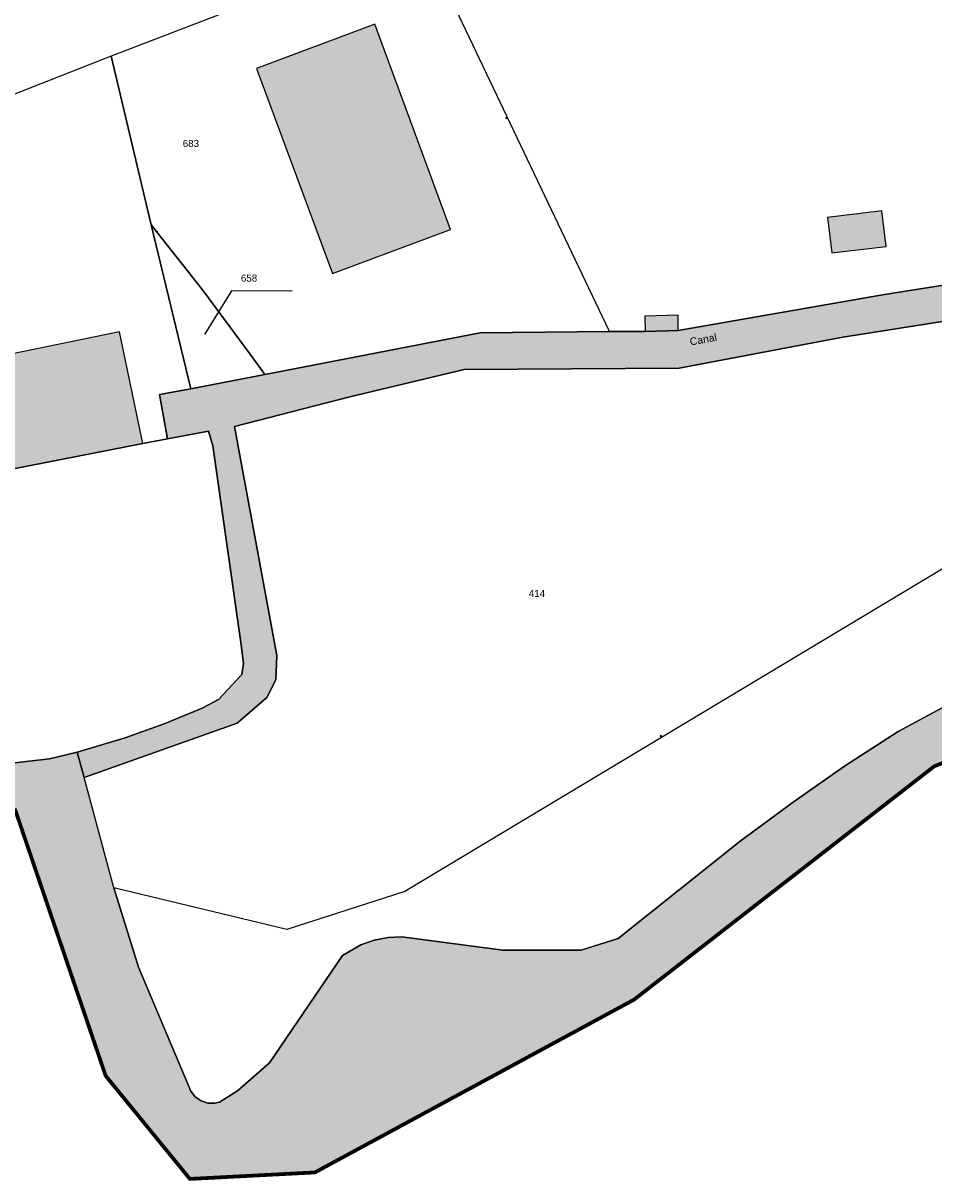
# Model space of a CAD drawing. Header units: metres. Extents: x 1943189 to 1944159, y 7204892 to 7205646.
# Tile 2 of 21: x 1943273 to 1943346, y 7205012 to 7205105. Entities that reach past the tile are written whole.
import ezdxf

# ---------------------------------------------------------------- set-up
doc = ezdxf.new("R2010")
doc.units = ezdxf.units.M
doc.header["$LTSCALE"] = 2
for name, pattern in [('CONTINU', [0]), ('PCI_LIEUDIT', [10, 4, -1.7, 0.45, -1.7, 0.45, -1.7]), ('PCI_SECTION', [23, 8, -2, 8, -2.25, 0.5, -2.25])]:
    doc.linetypes.add(name, pattern=pattern)
for name, color, linetype in [('1LIEUDIT', 7, 'PCI_LIEUDIT'), ('1PARCELLE', 150, 'Continuous'), ('1SECTION', 7, 'PCI_SECTION'), ('1SUBDSECT', 7, 'CONTINU'), ('1TRONFLUV', 7, 'CONTINU'), ('1TRONFLUV_H', 141, 'Continuous'), ('3BATIDUR', 7, 'CONTINU'), ('3BATIDUR_H', 31, 'Continuous'), ('3CLOTMI', 7, 'CONTINU'), ('3CLOTNONMI', 7, 'CONTINU'), ('3FLECHEPAR', 7, 'CONTINU'), ('3PARCELLETEX', 150, 'CONTINU'), ('3TRONFLUVTEX', 7, 'CONTINU')]:
    doc.layers.add(name, color=color, linetype=linetype)
doc.styles.get("Standard").update_dxf_attribs({"font": 'arial.ttf'})

# ---------------------------------------------------------------- blocks, each defined once
blk = doc.blocks.new('CLOTNOMI')
at = {"const_width": 0.38}
blk.add_lwpolyline([(-0.19, 0.37, 1), (0.19, 0.37, 1)], format="xyb", close=True, dxfattribs=at)
blk = doc.blocks.new('CLOTMI')
at = {"const_width": 0.38}
blk.add_lwpolyline([(-0.19, 0, 1), (0.19, 0, 1)], format="xyb", close=True, dxfattribs=at)

msp = doc.modelspace()

# ---------------------------------------------------------------- hatches: boundary and pattern name
at = {"layer": '1TRONFLUV_H'}
for points in [[(1943487.5, 7205141.462), (1943484.75, 7205147.732), (1943483.68, 7205147.002), (1943463.05, 7205133.012), (1943460.92, 7205130.962), (1943458.5, 7205128.422), (1943455.97, 7205125.312), (1943453.06, 7205121.482), (1943450.3, 7205117.542), (1943447.66, 7205113.522), (1943445.18, 7205109.402), (1943435.83, 7205090.062), (1943435.4, 7205088.952), (1943436.27, 7205085.922), (1943438.55, 7205085.742), (1943437.82, 7205074.092), (1943436.61, 7205068.412), (1943434.65, 7205064.392), (1943433.12, 7205062.712), (1943432.16, 7205062.062), (1943430.42, 7205062.172), (1943425.86, 7205064.522), (1943425.32, 7205064.642), (1943423.53, 7205064.942), (1943421.72, 7205065.082), (1943406.4, 7205064.692), (1943393.59, 7205066.042), (1943391.48, 7205066.112), (1943385.68, 7205065.142), (1943381.99, 7205064.042), (1943378.32, 7205062.742), (1943377.05, 7205062.142), (1943372.8, 7205060.002), (1943368.64, 7205057.722), (1943366.4, 7205056.922), (1943352.81, 7205052.762), (1943348.18, 7205050.582), (1943343.27, 7205047.952), (1943338.97, 7205045.172), (1943334.84, 7205042.292), (1943330.6, 7205039.172), (1943320.83, 7205031.362), (1943317.86, 7205030.432), (1943311.59, 7205030.442), (1943303.5, 7205031.492), (1943302.38, 7205031.442), (1943301.27, 7205031.232), (1943300.2, 7205030.852), (1943298.74, 7205029.992), (1943292.89, 7205021.412), (1943290.31, 7205019.172), (1943288.87, 7205018.252), (1943288.5, 7205018.172), (1943287.94, 7205018.182), (1943287.4, 7205018.362), (1943286.93, 7205018.682), (1943286.57, 7205019.142), (1943282.39, 7205029.082), (1943280.4, 7205035.412), (1943278.02, 7205044.252), (1943277.47, 7205046.282), (1943275.26, 7205045.742), (1943265.22, 7205044.612), (1943260.38, 7205044.362), (1943254.32, 7205044.182), (1943233.71, 7205044.522), (1943223.61, 7205045.252), (1943217.46, 7205046.182), (1943215.97, 7205046.502), (1943214.07, 7205047.062), (1943212.21, 7205047.792), (1943209.73, 7205049.282), (1943209.05, 7205050.302), (1943207.95, 7205051.702), (1943207.36, 7205052.352), (1943205.22, 7205053.682), (1943204.35, 7205053.552), (1943202.69, 7205046.592), (1943215.2, 7205040.882), (1943246.66, 7205041.242), (1943272.51, 7205041.642), (1943279.75, 7205020.372), (1943286.5, 7205012.112), (1943296.52, 7205012.632), (1943322.1, 7205026.472), (1943346.16, 7205045.162), (1943365.1, 7205052.392), (1943386.13, 7205061.372), (1943405.31, 7205060.922), (1943423.03, 7205062.562), (1943430.98, 7205058.382), (1943436, 7205060.402), (1943440.28, 7205069.242), (1943441.38, 7205086.632), (1943444.69, 7205085.592), (1943443.36, 7205086.982), (1943442.32, 7205088.872), (1943454.58, 7205113.122), (1943460.22, 7205121.722), (1943461.93, 7205123.752), (1943466.54, 7205128.562), (1943468.18, 7205129.852), (1943472.34, 7205132.252), (1943479.97, 7205136.782)], [(1943278.02, 7205044.252), (1943290.3, 7205048.612), (1943292.67, 7205050.672), (1943293.39, 7205052.072), (1943293.47, 7205054.032), (1943290.09, 7205072.372), (1943299.33, 7205074.742), (1943308.48, 7205076.922), (1943325.71, 7205077.032), (1943338.84, 7205079.532), (1943352.07, 7205081.602), (1943360.19, 7205082.682), (1943369.97, 7205082.082), (1943379.74, 7205081.652), (1943388.24, 7205081.412), (1943395.02, 7205081.662), (1943402.37, 7205081.742), (1943405.61, 7205082.062), (1943423.6, 7205085.932), (1943424.9, 7205086.132), (1943429.82, 7205086.362), (1943436.27, 7205085.922), (1943435.4, 7205088.952), (1943435.18, 7205088.692), (1943430.37, 7205089.532), (1943425.54, 7205089.462), (1943418.64, 7205088.002), (1943404.52, 7205084.882), (1943393.97, 7205084.612), (1943383.53, 7205084.902), (1943379.04, 7205084.482), (1943374.63, 7205084.622), (1943359.74, 7205085.702), (1943342.17, 7205082.932), (1943325.64, 7205080.062), (1943322.99, 7205079.982), (1943320.13, 7205079.982), (1943309.77, 7205079.862), (1943292.5, 7205076.532), (1943286.57, 7205075.392), (1943284.07, 7205074.942), (1943284.71, 7205071.372), (1943287.98, 7205072.002), (1943288.33, 7205070.822), (1943290.59, 7205055.062), (1943290.79, 7205053.382), (1943290.66, 7205052.512), (1943288.79, 7205050.502), (1943287.48, 7205049.822), (1943284.43, 7205048.552), (1943281.31, 7205047.422), (1943277.47, 7205046.282)]]:
    msp.add_hatch(color=256, dxfattribs=at).paths.add_polyline_path(points)
at = {"layer": '3BATIDUR_H'}
for points in [[(1943291.85, 7205101.042), (1943297.94, 7205084.622), (1943307.4, 7205088.132), (1943301.31, 7205104.572)], [(1943269.96, 7205072.292), (1943270.98, 7205068.702), (1943282.73, 7205070.992), (1943280.87, 7205079.952), (1943269.26, 7205077.562), (1943266.73, 7205089.802), (1943255.13, 7205087.402), (1943256.97, 7205078.512), (1943227.63, 7205072.462), (1943228.95, 7205066.042), (1943227.15, 7205065.672), (1943227.89, 7205062.062), (1943229.55, 7205062.402), (1943229.86, 7205060.902), (1943230.56, 7205058.362), (1943242.81, 7205061.522), (1943242.02, 7205064.342)], [(1943342.3, 7205086.782), (1943341.96, 7205089.632), (1943337.6, 7205089.112), (1943337.94, 7205086.262)], [(1943322.96, 7205081.212), (1943322.99, 7205079.982), (1943325.64, 7205080.062), (1943325.62, 7205081.272)]]:
    msp.add_hatch(color=256, dxfattribs=at).paths.add_polyline_path(points)

# ---------------------------------------------------------------- linework, layer by layer
at = {"layer": '1LIEUDIT', "ltscale": 0.5, "const_width": 0.3}
msp.add_lwpolyline([(1943219.27, 7205182.862), (1943223.7, 7205172.162), (1943229.33, 7205159.542), (1943238.56, 7205131.152), (1943249.41, 7205097.442), (1943249.67, 7205094.242), (1943219.48, 7205083.692), (1943207.25, 7205073.902), (1943201.73, 7205056.662), (1943200.32, 7205047.682), (1943202.69, 7205046.592), (1943215.2, 7205040.882), (1943246.66, 7205041.242), (1943272.51, 7205041.642), (1943279.75, 7205020.372), (1943286.5, 7205012.112), (1943296.52, 7205012.632), (1943322.1, 7205026.472), (1943346.16, 7205045.162), (1943365.1, 7205052.392)], dxfattribs=at)
at = {"layer": '1PARCELLE'}
for points in [[(1943359.74, 7205085.702), (1943342.17, 7205082.932), (1943325.64, 7205080.062), (1943322.99, 7205079.982), (1943320.13, 7205079.982), (1943305.06, 7205111.582), (1943304.5, 7205112.732), (1943319.63, 7205120.902), (1943329.39, 7205126.592), (1943338.83, 7205133.152), (1943348.39, 7205141.512)], [(1943270.98, 7205068.702), (1943282.73, 7205070.992), (1943284.71, 7205071.372), (1943284.07, 7205074.942), (1943286.57, 7205075.392), (1943283.4, 7205088.522), (1943280.2, 7205102.012), (1943254.98, 7205092.122)], [(1943352.07, 7205081.602), (1943338.84, 7205079.532), (1943325.71, 7205077.032), (1943308.48, 7205076.922), (1943299.33, 7205074.742), (1943290.09, 7205072.372), (1943293.47, 7205054.032), (1943293.39, 7205052.072), (1943292.67, 7205050.672), (1943290.3, 7205048.612), (1943278.02, 7205044.252), (1943277.47, 7205046.282), (1943281.31, 7205047.422), (1943284.43, 7205048.552), (1943287.48, 7205049.822), (1943288.79, 7205050.502), (1943290.66, 7205052.512), (1943290.79, 7205053.382), (1943290.59, 7205055.062), (1943288.33, 7205070.822), (1943287.98, 7205072.002), (1943284.71, 7205071.372), (1943284.07, 7205074.942), (1943286.57, 7205075.392), (1943292.5, 7205076.532), (1943309.77, 7205079.862), (1943320.13, 7205079.982), (1943322.99, 7205079.982), (1943325.64, 7205080.062), (1943342.17, 7205082.932), (1943359.74, 7205085.702)], [(1943265.22, 7205044.612), (1943275.26, 7205045.742), (1943277.47, 7205046.282), (1943277.47, 7205046.282), (1943281.31, 7205047.422), (1943284.43, 7205048.552), (1943287.48, 7205049.822), (1943288.79, 7205050.502), (1943290.66, 7205052.512), (1943290.79, 7205053.382), (1943290.59, 7205055.062), (1943288.33, 7205070.822), (1943287.98, 7205072.002), (1943284.71, 7205071.372), (1943282.73, 7205070.992), (1943270.98, 7205068.702)], [(1943350.47, 7205063.162), (1943303.72, 7205035.132), (1943294.27, 7205032.082), (1943280.4, 7205035.412), (1943282.39, 7205029.082), (1943286.57, 7205019.142), (1943286.93, 7205018.682), (1943287.4, 7205018.362), (1943287.94, 7205018.182), (1943288.5, 7205018.172), (1943288.87, 7205018.252), (1943290.31, 7205019.172), (1943292.89, 7205021.412), (1943298.74, 7205029.992), (1943300.2, 7205030.852), (1943301.27, 7205031.232), (1943302.38, 7205031.442), (1943303.5, 7205031.492), (1943311.59, 7205030.442), (1943317.86, 7205030.432), (1943320.83, 7205031.362), (1943330.6, 7205039.172), (1943334.84, 7205042.292), (1943338.97, 7205045.172), (1943343.27, 7205047.952), (1943348.18, 7205050.582)]]:
    msp.add_lwpolyline(points, dxfattribs=at)
for points in [[(1943320.13, 7205079.982), (1943305.06, 7205111.582), (1943280.2, 7205102.012), (1943283.4, 7205088.522), (1943287.5, 7205083.302), (1943291.46, 7205077.982), (1943292.5, 7205076.532), (1943309.77, 7205079.862), (1943320.13, 7205079.982)], [(1943283.4, 7205088.522), (1943286.57, 7205075.392), (1943292.5, 7205076.532), (1943291.46, 7205077.982), (1943287.5, 7205083.302), (1943283.4, 7205088.522)], [(1943280.4, 7205035.412), (1943278.02, 7205044.252), (1943290.3, 7205048.612), (1943292.67, 7205050.672), (1943293.39, 7205052.072), (1943293.47, 7205054.032), (1943290.09, 7205072.372), (1943299.33, 7205074.742), (1943308.48, 7205076.922), (1943325.71, 7205077.032), (1943338.84, 7205079.532), (1943352.07, 7205081.602), (1943350.47, 7205063.162), (1943303.72, 7205035.132), (1943294.27, 7205032.082), (1943280.4, 7205035.412)]]:
    msp.add_lwpolyline(points, close=True, dxfattribs=at)
at = {"layer": '1SECTION', "ltscale": 0.5, "const_width": 0.3}
msp.add_lwpolyline([(1943219.27, 7205182.862), (1943223.7, 7205172.162), (1943229.33, 7205159.542), (1943238.56, 7205131.152), (1943249.41, 7205097.442), (1943249.67, 7205094.242), (1943219.48, 7205083.692), (1943207.25, 7205073.902), (1943201.73, 7205056.662), (1943200.32, 7205047.682), (1943202.69, 7205046.592), (1943215.2, 7205040.882), (1943246.66, 7205041.242), (1943272.51, 7205041.642), (1943279.75, 7205020.372), (1943286.5, 7205012.112), (1943296.52, 7205012.632), (1943322.1, 7205026.472), (1943346.16, 7205045.162), (1943365.1, 7205052.392)], dxfattribs=at)
at = {"layer": '1SUBDSECT'}
msp.add_lwpolyline([(1943219.27, 7205182.862), (1943223.7, 7205172.162), (1943229.33, 7205159.542), (1943238.56, 7205131.152), (1943249.41, 7205097.442), (1943249.67, 7205094.242), (1943219.48, 7205083.692), (1943207.25, 7205073.902), (1943201.73, 7205056.662), (1943200.32, 7205047.682), (1943202.69, 7205046.592), (1943215.2, 7205040.882), (1943246.66, 7205041.242), (1943272.51, 7205041.642), (1943279.75, 7205020.372), (1943286.5, 7205012.112), (1943296.52, 7205012.632), (1943322.1, 7205026.472), (1943346.16, 7205045.162)], dxfattribs=at)
at = {"layer": '1TRONFLUV'}
for points in [[(1943359.74, 7205085.702), (1943342.17, 7205082.932), (1943325.64, 7205080.062), (1943322.99, 7205079.982), (1943320.13, 7205079.982), (1943309.77, 7205079.862), (1943292.5, 7205076.532), (1943286.57, 7205075.392), (1943284.07, 7205074.942), (1943284.71, 7205071.372), (1943287.98, 7205072.002), (1943288.33, 7205070.822), (1943290.59, 7205055.062), (1943290.79, 7205053.382), (1943290.66, 7205052.512), (1943288.79, 7205050.502), (1943287.48, 7205049.822), (1943284.43, 7205048.552), (1943281.31, 7205047.422), (1943277.47, 7205046.282), (1943278.02, 7205044.252), (1943278.02, 7205044.252), (1943290.3, 7205048.612), (1943292.67, 7205050.672), (1943293.39, 7205052.072), (1943293.47, 7205054.032), (1943290.09, 7205072.372), (1943299.33, 7205074.742), (1943308.48, 7205076.922), (1943325.71, 7205077.032), (1943338.84, 7205079.532), (1943352.07, 7205081.602)], [(1943348.18, 7205050.582), (1943343.27, 7205047.952), (1943338.97, 7205045.172), (1943334.84, 7205042.292), (1943330.6, 7205039.172), (1943320.83, 7205031.362), (1943317.86, 7205030.432), (1943311.59, 7205030.442), (1943303.5, 7205031.492), (1943302.38, 7205031.442), (1943301.27, 7205031.232), (1943300.2, 7205030.852), (1943298.74, 7205029.992), (1943292.89, 7205021.412), (1943290.31, 7205019.172), (1943288.87, 7205018.252), (1943288.5, 7205018.172), (1943287.94, 7205018.182), (1943287.4, 7205018.362), (1943286.93, 7205018.682), (1943286.57, 7205019.142), (1943282.39, 7205029.082), (1943280.4, 7205035.412), (1943278.02, 7205044.252), (1943277.47, 7205046.282), (1943275.26, 7205045.742), (1943265.22, 7205044.612)], [(1943272.51, 7205041.642), (1943279.75, 7205020.372), (1943286.5, 7205012.112), (1943296.52, 7205012.632), (1943322.1, 7205026.472), (1943346.16, 7205045.162)]]:
    msp.add_lwpolyline(points, dxfattribs=at)
at = {"layer": '3BATIDUR'}
for points in [[(1943291.85, 7205101.042), (1943297.94, 7205084.622), (1943307.4, 7205088.132), (1943301.31, 7205104.572), (1943291.85, 7205101.042)], [(1943269.96, 7205072.292), (1943270.98, 7205068.702), (1943282.73, 7205070.992), (1943280.87, 7205079.952), (1943269.26, 7205077.562), (1943266.73, 7205089.802), (1943255.13, 7205087.402), (1943256.97, 7205078.512), (1943227.63, 7205072.462), (1943228.95, 7205066.042), (1943227.15, 7205065.672), (1943227.89, 7205062.062), (1943229.55, 7205062.402), (1943229.86, 7205060.902), (1943230.56, 7205058.362), (1943242.81, 7205061.522), (1943242.02, 7205064.342), (1943269.96, 7205072.292)], [(1943342.3, 7205086.782), (1943341.96, 7205089.632), (1943337.6, 7205089.112), (1943337.94, 7205086.262), (1943342.3, 7205086.782)], [(1943322.96, 7205081.212), (1943322.99, 7205079.982), (1943325.64, 7205080.062), (1943325.62, 7205081.272), (1943322.96, 7205081.212)]]:
    msp.add_lwpolyline(points, close=True, dxfattribs=at)
at = {"layer": '3FLECHEPAR'}
msp.add_lwpolyline([(1943294.71, 7205083.192), (1943289.83, 7205083.232), (1943287.66, 7205079.722)], dxfattribs=at)

# ---------------------------------------------------------------- block references
at = {"layer": '3CLOTMI', "xscale": 0.25, "yscale": 0.25, "rotation": 128.8}
msp.add_blockref('CLOTMI', (1943283.86, 7205087.952), dxfattribs=at)
at = {"layer": '3CLOTNONMI', "xscale": 0.25, "yscale": 0.25}
for p, rotation in [((1943311.96, 7205097.112), 115.9), ((1943324.3, 7205047.502), 31.6)]:
    msp.add_blockref('CLOTNOMI', p, dxfattribs=dict(at, rotation=rotation))

# ---------------------------------------------------------------- texts
at = {"layer": '3PARCELLETEX'}
for s, p in [('683', (1943285.93, 7205094.752)), ('658', (1943290.59, 7205083.972)), ('414', (1943313.66, 7205058.722))]:
    msp.add_text(s, height=0.56, dxfattribs=at).set_placement(p)
at = {"layer": '3TRONFLUVTEX'}
msp.add_text('Canal', height=0.6, rotation=10.3, dxfattribs=at).set_placement((1943326.62, 7205078.852))

doc.saveas('drawing.dxf')
